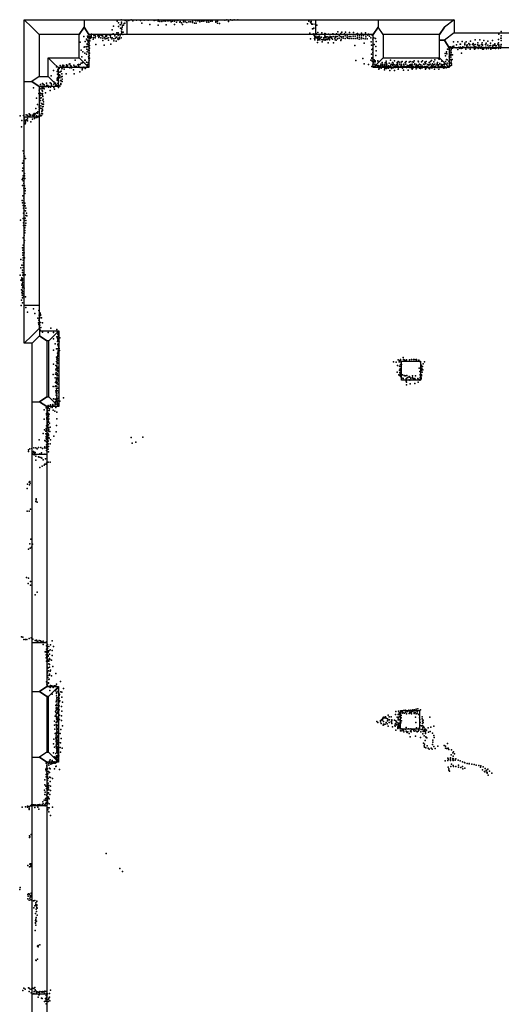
# Model space of a CAD drawing. Extents: x 11924 to 25786, y -28778 to 15966.
# Tile 8 of 9: x 11929 to 17805, y 3958 to 15966. Entities that reach past the tile are written whole.
import ezdxf

# ---------------------------------------------------------------- set-up
doc = ezdxf.new("R2010")
doc.units = 0
for name, color, linetype in [('P', 9, 'continuous'), ('ROOMS', 1, 'continuous'), ('WALLS', 3, 'continuous'), ('WINDOWS', 6, 'continuous')]:
    doc.layers.add(name, color=color, linetype=linetype)

msp = doc.modelspace()

# ---------------------------------------------------------------- linework, layer by layer
at = {"layer": 'P'}
for p in [(13075, 15889), (13119, 15949), (13136, 15930), (13136, 15884), (13154, 15905), (13158, 15865), (13166, 15966), (13166, 15858), (13168, 15860), (13170, 15917), (13171, 15937), (13180, 15875), (13181, 15877), (13184, 15896), (13195, 15901), (13202, 15920), (13212, 15923), (13213, 15961), (13214, 15956), (13238, 15941), (13261, 15958), (13290, 15963), (13308, 15954), (13355, 15959), (13402, 15955), (13419, 15926), (13449, 15960), (13496, 15960), (13518, 15907), (13571, 15957), (13590, 15962), (13617, 15949), (13618, 15965), (13618, 15900), (13639, 15962), (13639, 15943), (13662, 15943), (13684, 15951), (13686, 15960), (13705, 15950), (13718, 15903), (13728, 15953), (13750, 15954), (13771, 15958), (13776, 15941), (13794, 15947), (13816, 15947), (13817, 15908), (13838, 15959), (13841, 15937), (13860, 15955), (13883, 15936), (13886, 15943), (13905, 15930), (13916, 15908), (13927, 15942), (13928, 15958), (13948, 15940), (13950, 15959), (13970, 15934), (13992, 15939), (14014, 15941), (14036, 15945), (14039, 15931), (14058, 15960), (14061, 15924), (14080, 15953), (14082, 15924), (14102, 15951), (14124, 15954), (14125, 15942), (14146, 15949), (14168, 15949), (14190, 15954), (14213, 15954), (14213, 15936), (14234, 15955), (14235, 15936), (14256, 15949), (14278, 15948), (14322, 15944), (14322, 15937), (14343, 15924), (14344, 15947), (14366, 15920), (14434, 15961), (14456, 15963), (14476, 15946), (14500, 15965), (14523, 15962), (14544, 15965), (14589, 15965), (15441, 15915), (15456, 15947), (15476, 15935), (15485, 15945), (15487, 15926), (15494, 15912), (15501, 15853), (15506, 15912), (15514, 15858), (15518, 15865), (15534, 15913), (15554, 15901), (12710, 15762), (12755, 15766), (12760, 15749), (12781, 15758), (12787, 15738), (12788, 15760), (12788, 15756), (12791, 15744), (12800, 15764), (12801, 15772), (12805, 15792), (12806, 15750), (12828, 15751), (12835, 15776), (12848, 15769), (12851, 15747), (12854, 15766), (12882, 15771), (12894, 15770), (12895, 15750), (12900, 15760), (12910, 15781), (12919, 15747), (12929, 15774), (12941, 15771), (12943, 15766), (12943, 15740), (12962, 15750), (12973, 15735), (12975, 15781), (12982, 15760), (12988, 15766), (12991, 15779), (12994, 15739), (13007, 15747), (13022, 15783), (13035, 15768), (13036, 15749), (13054, 15735), (13058, 15842), (13059, 15744), (13068, 15795), (13076, 15735), (13089, 15769), (13096, 15742), (13109, 15752), (13113, 15805), (13116, 15753), (13126, 15733), (13129, 15806), (13130, 15776), (13143, 15750), (13148, 15735), (13155, 15770), (13168, 15746), (13170, 15828), (13170, 15798), (13176, 15851), (13176, 15809), (13188, 15786), (13192, 15814), (15470, 15802), (15478, 15734), (15505, 15791), (15517, 15794), (15523, 15773), (15526, 15739), (15531, 15757), (15544, 15767), (15544, 15745), (15546, 15800), (15555, 15751), (15563, 15736), (15565, 15759), (15567, 15809), (15569, 15762), (15572, 15745), (15587, 15756), (15589, 15766), (15593, 15736), (15594, 15742), (15610, 15753), (15613, 15752), (15614, 15805), (15641, 15746), (15649, 15748), (15651, 15769), (15652, 15797), (15660, 15794), (15660, 15763), (15663, 15759), (15664, 15744), (15682, 15757), (15694, 15739), (15698, 15790), (15699, 15754), (15704, 15754), (15708, 15787), (15712, 15750), (15721, 15763), (15729, 15758), (15732, 15752), (15733, 15742), (15748, 15796), (15755, 15762), (15756, 15792), (15775, 15740), (15778, 15763), (15784, 15748), (15787, 15761), (15796, 15795), (15801, 15761), (15805, 15734), (15810, 15817), (15828, 15768), (15828, 15743), (15837, 15787), (15846, 15799), (15849, 15761), (15853, 15757), (15856, 15755), (15859, 15816), (15874, 15763), (15875, 15742), (15893, 15795), (15900, 15768), (15902, 15736), (15906, 15814), (15926, 15771), (15926, 15749), (15928, 15742), (15947, 15763), (15950, 15736), (15954, 15811), (15971, 15761), (15975, 15738), (15998, 15767), (15998, 15737), (16003, 15812), (16022, 15767), (16022, 15736), (16038, 15792), (16047, 15736), (16049, 15754), (16050, 15800), (16052, 15779), (16074, 15753), (16075, 15776), (16095, 15735), (16098, 15753), (16099, 15801), (16100, 15776), (16120, 15736), (16125, 15774), (16144, 15732), (16149, 15805), (16151, 15759), (16152, 15780), (16169, 15735), (16178, 15778), (16185, 15789), (16197, 15766), (16212, 15744), (16231, 15778), (16250, 15746), (16271, 15736), (17775, 15790), (17799, 15743), (17802, 15824), (17805, 15768), (17805, 15740), (12668, 15693), (12716, 15630), (12724, 15637), (12729, 15700), (12745, 15727), (12746, 15636), (12751, 15671), (12753, 15717), (12754, 15664), (12760, 15639), (12761, 15707), (12765, 15691), (12769, 15664), (12771, 15659), (12776, 15681), (12779, 15650), (12780, 15619), (12784, 15709), (12824, 15729), (12858, 15665), (12945, 15712), (12961, 15656), (13011, 15715), (13040, 15667), (13077, 15707), (13105, 15706), (13130, 15726), (15531, 15719), (15561, 15690), (15566, 15715), (15579, 15724), (15590, 15721), (15616, 15723), (15618, 15698), (15622, 15719), (15638, 15731), (15638, 15721), (15657, 15716), (15662, 15721), (15672, 15726), (15685, 15724), (15694, 15685), (15707, 15722), (15710, 15728), (15745, 15730), (15758, 15685), (15777, 15719), (15791, 15717), (15847, 15713), (15851, 15728), (16018, 15651), (16069, 15730), (16132, 15679), (16217, 15697), (16223, 15657), (16236, 15615), (16238, 15728), (16252, 15663), (16276, 15638), (16280, 15702), (17168, 15617), (17183, 15637), (17203, 15632), (17209, 15618), (17212, 15639), (17221, 15696), (17223, 15640), (17225, 15644), (17254, 15624), (17260, 15660), (17273, 15696), (17282, 15627), (17295, 15619), (17296, 15627), (17305, 15667), (17306, 15667), (17308, 15632), (17316, 15615), (17326, 15700), (17329, 15618), (17335, 15634), (17343, 15626), (17356, 15626), (17360, 15659), (17361, 15679), (17362, 15662), (17376, 15695), (17382, 15631), (17383, 15651), (17383, 15628), (17390, 15660), (17390, 15631), (17400, 15632), (17401, 15622), (17411, 15675), (17412, 15627), (17416, 15658), (17420, 15661), (17423, 15663), (17426, 15627), (17431, 15703), (17432, 15632), (17444, 15626), (17452, 15628), (17454, 15664), (17458, 15626), (17463, 15678), (17468, 15657), (17471, 15623), (17476, 15634), (17485, 15664), (17488, 15719), (17488, 15635), (17489, 15623), (17490, 15617), (17506, 15630), (17514, 15661), (17519, 15685), (17519, 15624), (17521, 15654), (17521, 15616), (17523, 15623), (17533, 15633), (17537, 15646), (17540, 15651), (17542, 15720), (17547, 15622), (17547, 15619), (17551, 15621), (17560, 15636), (17565, 15663), (17570, 15617), (17572, 15686), (17574, 15626), (17575, 15654), (17577, 15658), (17579, 15618), (17592, 15713), (17594, 15627), (17602, 15623), (17611, 15662), (17616, 15630), (17616, 15624), (17617, 15627), (17618, 15658), (17621, 15679), (17638, 15628), (17639, 15656), (17641, 15705), (17645, 15622), (17647, 15616), (17648, 15621), (17650, 15630), (17667, 15648), (17673, 15680), (17673, 15652), (17677, 15621), (17682, 15618), (17696, 15711), (17696, 15643), (17698, 15621), (17706, 15654), (17707, 15619), (17707, 15619), (17709, 15626), (17718, 15619), (17719, 15619), (17720, 15656), (17725, 15673), (17729, 15622), (17734, 15649), (17735, 15652), (17736, 15614), (17743, 15620), (17746, 15648), (17764, 15666), (17769, 15614), (17772, 15723), (17772, 15683), (17773, 15658), (17773, 15623), (17776, 15646), (17781, 15630), (17795, 15619), (17798, 15645), (17802, 15664), (17804, 15714), (12680, 15593), (12686, 15514), (12699, 15574), (12725, 15558), (12746, 15546), (12748, 15605), (12751, 15575), (12766, 15594), (12768, 15514), (12771, 15562), (12773, 15494), (12775, 15531), (12778, 15590), (12779, 15499), (12780, 15559), (16116, 15494), (16222, 15545), (16224, 15603), (16226, 15503), (16227, 15493), (16237, 15568), (16273, 15528), (16277, 15585), (17040, 15493), (17122, 15554), (17123, 15526), (17135, 15556), (17137, 15574), (17139, 15552), (17149, 15605), (17168, 15601), (17170, 15514), (17173, 15569), (17180, 15540), (17190, 15510), (17191, 15587), (17191, 15547), (17191, 15528), (17193, 15611), (17193, 15565), (17193, 15543), (17195, 15602), (17209, 15539), (17274, 15602), (17318, 15558), (17372, 15609), (17425, 15606), (17477, 15607), (17577, 15606), (17587, 15608), (17625, 15610), (17677, 15608), (17679, 15605), (12379, 15391), (12411, 15373), (12422, 15407), (12427, 15389), (12449, 15396), (12451, 15378), (12452, 15382), (12453, 15404), (12455, 15410), (12459, 15403), (12467, 15409), (12471, 15388), (12494, 15386), (12500, 15399), (12501, 15415), (12514, 15407), (12514, 15393), (12533, 15424), (12540, 15379), (12542, 15428), (12547, 15408), (12559, 15398), (12561, 15381), (12581, 15388), (12591, 15411), (12600, 15394), (12606, 15388), (12607, 15474), (12610, 15394), (12621, 15397), (12637, 15415), (12645, 15387), (12648, 15419), (12652, 15398), (12667, 15418), (12668, 15384), (12680, 15435), (12691, 15377), (12695, 15373), (12696, 15439), (12710, 15387), (12722, 15382), (12724, 15471), (12728, 15471), (12734, 15377), (12744, 15447), (12752, 15394), (12756, 15422), (12760, 15393), (12765, 15415), (12766, 15445), (12767, 15441), (12775, 15471), (16032, 15468), (16130, 15429), (16185, 15421), (16214, 15471), (16224, 15394), (16231, 15460), (16236, 15401), (16238, 15415), (16242, 15424), (16247, 15444), (16254, 15475), (16258, 15457), (16262, 15424), (16266, 15452), (16268, 15466), (16272, 15391), (16279, 15409), (16294, 15402), (16300, 15466), (16303, 15409), (16304, 15452), (16305, 15405), (16317, 15375), (16319, 15400), (16329, 15404), (16335, 15423), (16338, 15376), (16339, 15403), (16339, 15385), (16350, 15444), (16353, 15423), (16354, 15404), (16360, 15422), (16373, 15394), (16376, 15386), (16379, 15406), (16383, 15419), (16386, 15373), (16389, 15441), (16391, 15397), (16400, 15399), (16401, 15440), (16402, 15460), (16405, 15413), (16406, 15373), (16408, 15375), (16409, 15425), (16416, 15395), (16426, 15387), (16428, 15403), (16429, 15375), (16437, 15435), (16442, 15392), (16449, 15386), (16454, 15472), (16454, 15406), (16457, 15398), (16462, 15426), (16467, 15371), (16468, 15384), (16473, 15383), (16477, 15415), (16479, 15443), (16482, 15409), (16485, 15420), (16486, 15438), (16487, 15381), (16500, 15396), (16501, 15465), (16502, 15390), (16508, 15416), (16512, 15384), (16517, 15400), (16528, 15394), (16532, 15418), (16533, 15413), (16534, 15443), (16538, 15400), (16540, 15428), (16547, 15456), (16550, 15382), (16554, 15401), (16557, 15447), (16562, 15423), (16577, 15386), (16581, 15399), (16582, 15426), (16582, 15409), (16584, 15448), (16587, 15421), (16597, 15458), (16599, 15394), (16600, 15374), (16601, 15387), (16608, 15394), (16614, 15417), (16616, 15425), (16625, 15395), (16625, 15386), (16629, 15392), (16633, 15446), (16637, 15449), (16641, 15423), (16642, 15426), (16643, 15397), (16645, 15458), (16650, 15383), (16654, 15387), (16659, 15409), (16662, 15398), (16677, 15402), (16677, 15391), (16682, 15448), (16687, 15411), (16688, 15415), (16688, 15383), (16694, 15458), (16694, 15404), (16701, 15419), (16710, 15381), (16712, 15407), (16712, 15398), (16716, 15451), (16718, 15400), (16719, 15423), (16724, 15399), (16729, 15380), (16732, 15448), (16733, 15391), (16744, 15464), (16746, 15421), (16749, 15429), (16758, 15388), (16759, 15396), (16765, 15407), (16772, 15421), (16776, 15389), (16778, 15402), (16783, 15383), (16786, 15388), (16792, 15460), (16793, 15411), (16795, 15453), (16797, 15396), (16807, 15377), (16808, 15424), (16813, 15393), (16820, 15372), (16823, 15417), (16829, 15399), (16831, 15453), (16839, 15381), (16841, 15393), (16842, 15392), (16843, 15463), (16844, 15401), (16855, 15423), (16864, 15423), (16868, 15396), (16871, 15397), (16873, 15450), (16877, 15443), (16879, 15377), (16885, 15428), (16890, 15457), (16893, 15380), (16894, 15396), (16894, 15389), (16903, 15396), (16908, 15421), (16915, 15379), (16922, 15412), (16925, 15416), (16927, 15445), (16927, 15381), (16939, 15426), (16940, 15458), (16945, 15387), (16948, 15378), (16949, 15401), (16953, 15388), (16955, 15467), (16959, 15413), (16962, 15381), (16967, 15427), (16969, 15398), (16975, 15388), (16980, 15453), (16981, 15414), (16991, 15393), (16994, 15425), (16996, 15477), (17001, 15386), (17003, 15398), (17010, 15385), (17017, 15417), (17023, 15427), (17026, 15443), (17026, 15384), (17027, 15383), (17032, 15416), (17035, 15399), (17043, 15414), (17049, 15484), (17054, 15383), (17055, 15432), (17056, 15393), (17058, 15390), (17070, 15395), (17072, 15415), (17076, 15421), (17081, 15459), (17082, 15400), (17082, 15382), (17088, 15414), (17090, 15393), (17104, 15392), (17104, 15386), (17105, 15419), (17106, 15376), (17107, 15416), (17109, 15395), (17113, 15385), (17114, 15434), (17121, 15391), (17126, 15458), (17133, 15380), (17138, 15480), (17139, 15416), (17142, 15386), (17144, 15436), (17145, 15478), (17154, 15388), (17163, 15396), (17165, 15461), (17170, 15435), (17173, 15439), (17175, 15486), (17187, 15403), (17190, 15435), (17191, 15482), (17194, 15468), (17195, 15447), (17196, 15410), (17199, 15428), (17204, 15482), (12314, 15281), (12340, 15345), (12386, 15333), (12389, 15257), (12392, 15303), (12396, 15355), (12416, 15294), (12419, 15265), (12419, 15256), (12420, 15328), (12420, 15286), (12423, 15330), (12434, 15338), (12434, 15337), (12438, 15268), (12444, 15367), (12444, 15305), (12446, 15273), (12472, 15363), (12498, 15306), (12585, 15357), (12595, 15307), (12662, 15329), (12690, 15354), (12729, 15370), (16312, 15363), (16381, 15353), (16446, 15347), (16504, 15347), (16547, 15362), (16613, 15352), (16670, 15352), (16717, 15362), (16767, 15368), (16879, 15365), (16930, 15369), (16992, 15362), (17042, 15365), (12099, 15134), (12139, 15170), (12182, 15176), (12192, 15148), (12202, 15157), (12206, 15187), (12209, 15137), (12215, 15182), (12215, 15147), (12228, 15174), (12237, 15146), (12256, 15153), (12258, 15193), (12260, 15169), (12273, 15164), (12282, 15142), (12302, 15195), (12303, 15144), (12313, 15189), (12317, 15172), (12344, 15151), (12345, 15208), (12346, 15140), (12347, 15179), (12364, 15155), (12368, 15191), (12371, 15167), (12380, 15166), (12387, 15246), (12388, 15227), (12393, 15189), (12401, 15210), (12401, 15138), (12406, 15167), (12417, 15157), (12425, 15224), (12430, 15187), (12430, 15177), (12435, 15222), (12446, 15213), (12449, 15242), (12162, 15067), (12167, 15105), (12174, 15049), (12179, 15125), (12180, 15011), (12182, 15042), (12184, 15072), (12190, 15014), (12201, 15125), (12201, 15063), (12202, 15104), (12207, 15068), (12208, 15093), (12208, 15044), (12211, 15030), (12215, 15130), (12226, 15124), (12243, 15073), (12301, 15102), (12353, 15121), (12135, 15008), (12146, 14934), (12167, 14915), (12168, 14898), (12169, 15005), (12170, 14957), (12182, 14979), (12186, 14917), (12196, 14945), (12206, 14938), (12207, 14905), (12211, 14987), (12214, 14998), (12214, 14937), (12217, 14906), (12219, 14966), (12221, 14935), (11935, 14794), (11977, 14798), (12009, 14806), (12020, 14803), (12022, 14778), (12031, 14791), (12039, 14785), (12045, 14819), (12051, 14812), (12056, 14796), (12064, 14802), (12090, 14798), (12094, 14811), (12102, 14788), (12104, 14823), (12110, 14802), (12121, 14818), (12125, 14882), (12129, 14775), (12134, 14794), (12135, 14831), (12137, 14773), (12146, 14784), (12148, 14828), (12151, 14841), (12164, 14790), (12168, 14869), (12173, 14814), (12177, 14793), (12180, 14888), (12188, 14793), (12193, 14884), (12195, 14800), (12198, 14822), (12201, 14852), (12201, 14848), (12206, 14820), (12207, 14877), (12209, 14857), (11950, 14659), (11956, 14739), (11986, 14769), (11996, 14696), (11997, 14743), (11999, 14728), (12001, 14708), (12011, 14744), (12025, 14758), (12025, 14734), (12065, 14721), (12087, 14752), (12109, 14760), (11972, 14368), (11978, 14336), (11989, 14304), (11965, 14218), (11972, 14215), (11977, 14245), (11978, 14183), (11983, 14277), (11998, 14272), (11964, 14124), (11967, 14156), (11970, 14062), (11974, 14153), (11988, 14091), (11988, 14063), (11961, 14017), (11965, 13943), (11968, 14033), (11970, 14032), (11970, 14003), (11979, 13970), (11980, 14000), (11986, 13939), (11991, 14029), (11993, 14028), (11969, 13819), (11978, 13911), (11985, 13880), (11990, 13848), (11994, 13878), (11997, 13908), (11960, 13761), (11962, 13731), (11970, 13700), (11980, 13757), (11981, 13788), (11991, 13727), (11995, 13697), (11975, 13669), (11976, 13608), (11983, 13638), (11999, 13636), (12004, 13666), (12006, 13577), (12012, 13605), (12018, 13575), (11939, 13523), (11970, 13540), (11975, 13458), (11977, 13487), (11987, 13518), (11996, 13545), (12000, 13456), (12003, 13516), (12006, 13485), (11984, 13335), (11991, 13427), (11992, 13395), (11992, 13365), (11993, 13426), (11971, 13306), (11972, 13215), (11979, 13305), (11980, 13215), (11982, 13245), (11985, 13245), (11988, 13275), (11962, 13183), (11966, 13154), (11967, 13094), (11969, 13123), (11973, 13185), (11980, 13154), (11982, 13125), (11942, 13040), (11957, 12972), (11972, 13033), (11973, 13063), (11973, 12974), (11976, 13003), (11986, 13064), (11935, 12850), (11944, 12940), (11963, 12882), (11965, 12912), (11969, 12850), (11970, 12943), (11977, 12861), (11979, 12912), (11981, 12882), (11994, 12853), (11941, 12789), (11955, 12799), (11957, 12820), (11957, 12815), (11959, 12780), (11960, 12746), (11964, 12790), (11965, 12804), (11967, 12760), (11972, 12730), (11953, 12672), (11956, 12636), (11957, 12729), (11961, 12667), (11962, 12650), (11963, 12695), (11968, 12707), (11968, 12629), (11975, 12699), (11978, 12620), (11983, 12692), (11952, 12545), (11960, 12607), (11960, 12606), (11963, 12515), (11964, 12575), (11974, 12594), (12001, 12587), (11947, 12482), (12005, 12458), (12026, 12401), (12099, 12441), (12115, 12383), (12164, 12420), (12174, 12391), (12177, 12389), (12181, 12372), (12150, 12328), (12160, 12269), (12161, 12300), (12168, 12361), (12176, 12332), (12178, 12363), (12183, 12358), (12184, 12274), (12197, 12329), (12208, 12271), (12163, 12248), (12169, 12210), (12173, 12242), (12178, 12181), (12188, 12214), (12206, 12156), (12277, 12151), (12311, 12206), (12343, 12151), (12381, 12189), (12392, 12160), (12393, 12162), (12396, 12147), (12396, 12133), (12405, 12145), (12408, 12160), (12341, 12075), (12362, 12013), (12383, 12100), (12389, 12042), (12391, 12084), (12394, 12061), (12395, 12048), (12398, 12075), (12398, 12015), (12400, 12104), (12401, 12120), (12401, 12045), (12406, 12106), (12411, 12037), (12418, 12087), (12341, 11936), (12380, 11954), (12389, 11899), (12390, 11954), (12394, 12007), (12394, 11895), (12395, 11895), (12398, 11953), (12398, 11923), (12398, 11914), (12399, 11926), (12400, 11993), (12401, 11987), (12404, 11987), (12404, 11981), (12406, 11969), (12411, 11958), (12413, 11931), (12379, 11849), (12380, 11799), (12380, 11797), (12381, 11826), (12383, 11803), (12385, 11769), (12386, 11852), (12387, 11842), (12388, 11785), (12388, 11774), (12389, 11860), (12389, 11835), (12394, 11876), (12394, 11809), (12394, 11776), (12403, 11867), (12404, 11778), (12407, 11882), (12408, 11830), (16488, 11795), (16521, 11791), (16546, 11819), (16561, 11793), (16564, 11806), (16567, 11794), (16574, 11814), (16576, 11823), (16606, 11847), (16610, 11824), (16621, 11817), (16632, 11810), (16647, 11820), (16684, 11817), (16709, 11821), (16733, 11824), (16749, 11821), (16770, 11822), (16770, 11808), (16798, 11814), (16813, 11797), (16868, 11795), (12342, 11767), (12369, 11749), (12371, 11696), (12374, 11710), (12375, 11665), (12382, 11742), (12383, 11733), (12384, 11743), (12386, 11722), (12386, 11653), (12388, 11712), (12388, 11686), (12388, 11649), (12389, 11684), (12391, 11693), (12398, 11685), (12399, 11715), (12399, 11677), (12402, 11728), (16534, 11666), (16537, 11747), (16563, 11692), (16565, 11741), (16569, 11662), (16571, 11710), (16572, 11687), (16572, 11651), (16573, 11736), (16577, 11761), (16583, 11673), (16588, 11760), (16805, 11715), (16811, 11675), (16824, 11762), (16824, 11673), (16826, 11719), (16827, 11692), (16828, 11751), (16828, 11737), (16831, 11694), (16836, 11713), (16841, 11666), (16842, 11737), (16847, 11698), (16850, 11768), (12337, 11641), (12360, 11597), (12364, 11543), (12367, 11645), (12376, 11559), (12377, 11578), (12380, 11595), (12380, 11551), (12381, 11590), (12382, 11636), (12382, 11591), (12383, 11530), (12385, 11541), (12386, 11600), (12387, 11622), (12395, 11626), (12397, 11595), (12398, 11564), (12399, 11574), (16554, 11634), (16561, 11633), (16575, 11616), (16576, 11635), (16577, 11629), (16583, 11622), (16588, 11596), (16600, 11634), (16602, 11595), (16607, 11589), (16620, 11629), (16630, 11623), (16635, 11622), (16643, 11559), (16644, 11587), (16647, 11547), (16654, 11627), (16656, 11597), (16666, 11601), (16679, 11575), (16683, 11616), (16689, 11571), (16690, 11606), (16701, 11596), (16703, 11589), (16720, 11621), (16723, 11604), (16727, 11595), (16735, 11585), (16741, 11578), (16743, 11577), (16750, 11531), (16751, 11591), (16754, 11578), (16757, 11624), (16786, 11590), (16789, 11546), (16795, 11578), (16807, 11578), (16810, 11570), (16814, 11640), (16815, 11602), (16817, 11636), (16818, 11574), (16820, 11624), (16826, 11597), (16826, 11585), (16833, 11635), (16833, 11622), (12338, 11491), (12360, 11494), (12369, 11503), (12371, 11496), (12371, 11439), (12374, 11434), (12375, 11422), (12376, 11414), (12377, 11465), (12377, 11446), (12379, 11467), (12380, 11469), (12381, 11498), (12384, 11491), (12386, 11524), (12389, 11439), (12395, 11472), (12396, 11523), (12404, 11419), (16650, 11512), (16692, 11526), (12340, 11341), (12360, 11340), (12364, 11307), (12367, 11340), (12372, 11339), (12372, 11308), (12374, 11387), (12376, 11387), (12376, 11329), (12382, 11375), (12383, 11388), (12383, 11326), (12384, 11406), (12384, 11356), (12387, 11340), (12387, 11302), (12390, 11316), (12395, 11348), (12401, 11319), (12406, 11367), (12417, 11316), (12462, 11355), (12229, 11207), (12251, 11232), (12264, 11200), (12266, 11180), (12270, 11200), (12270, 11192), (12274, 11223), (12277, 11262), (12278, 11238), (12279, 11247), (12287, 11199), (12289, 11253), (12291, 11220), (12304, 11269), (12305, 11246), (12325, 11253), (12326, 11239), (12327, 11235), (12330, 11259), (12332, 11274), (12335, 11267), (12338, 11204), (12346, 11251), (12358, 11254), (12358, 11190), (12360, 11273), (12363, 11283), (12370, 11235), (12372, 11286), (12384, 11181), (12386, 11272), (12389, 11255), (12390, 11271), (12393, 11284), (12393, 11254), (12395, 11254), (12227, 11096), (12258, 11163), (12258, 11146), (12259, 11114), (12259, 11103), (12262, 11095), (12265, 11083), (12266, 11062), (12267, 11113), (12267, 11052), (12270, 11097), (12270, 11061), (12271, 11120), (12276, 11057), (12277, 11167), (12277, 11088), (12280, 11151), (12280, 11121), (12280, 11065), (12281, 11150), (12281, 11089), (12282, 11135), (12284, 11155), (12285, 11099), (12288, 11157), (12383, 11099), (12232, 10964), (12247, 10947), (12252, 10981), (12255, 11015), (12257, 10963), (12261, 10979), (12266, 10984), (12267, 11011), (12270, 11034), (12270, 11003), (12272, 10995), (12280, 10993), (12280, 10959), (12282, 11025), (12283, 10949), (12285, 10972), (12291, 11046), (12298, 10945), (12300, 10995), (12373, 10942), (12379, 11019), (12167, 10843), (12217, 10919), (12236, 10836), (12240, 10829), (12248, 10914), (12253, 10864), (12254, 10883), (12255, 10851), (12255, 10817), (12257, 10913), (12260, 10903), (12260, 10812), (12267, 10853), (12267, 10844), (12268, 10890), (12270, 10815), (12271, 10871), (12271, 10840), (12274, 10924), (12275, 10826), (12277, 10900), (12278, 10917), (12281, 10909), (12282, 10894), (12285, 10872), (12287, 10864), (12306, 10844), (12346, 10887), (13291, 10872), (13346, 10814), (13432, 10873), (12035, 10699), (12036, 10720), (12052, 10733), (12078, 10737), (12096, 10700), (12101, 10743), (12107, 10692), (12127, 10744), (12142, 10732), (12159, 10748), (12186, 10748), (12208, 10736), (12232, 10744), (12236, 10758), (12254, 10742), (12255, 10783), (12257, 10713), (12259, 10752), (12262, 10761), (12267, 10788), (12267, 10752), (12268, 10793), (12270, 10761), (12270, 10753), (12272, 10785), (12275, 10727), (12277, 10794), (12279, 10696), (12280, 10762), (12301, 10794), (13300, 10801), (12088, 10681), (12107, 10658), (12113, 10675), (12114, 10667), (12119, 10686), (12127, 10643), (12128, 10593), (12158, 10635), (12165, 10631), (12173, 10670), (12185, 10625), (12196, 10682), (12200, 10620), (12214, 10598), (12234, 10668), (12244, 10610), (12265, 10576), (12276, 10569), (12300, 10569), (12176, 10503), (12204, 10521), (12228, 10535), (12234, 10545), (12252, 10545), (12256, 10558), (12052, 10336), (12019, 10248), (12026, 10301), (12044, 10325), (12050, 10294), (12057, 10315), (12128, 10091), (12129, 10111), (12131, 10122), (12020, 9972), (12043, 9973), (12059, 9996), (12144, 10081), (12064, 9631), (12038, 9509), (12053, 9573), (12055, 9521), (12074, 9535), (12074, 9529), (12085, 9569), (12012, 9164), (12035, 9156), (12031, 9090), (12060, 9069), (12062, 9114), (12116, 8951), (12141, 8983), (11951, 8440), (11968, 8437), (11978, 8406), (12000, 8409), (12016, 8408), (12044, 8419), (12071, 8428), (12091, 8410), (12116, 8395), (12127, 8395), (12136, 8399), (12143, 8385), (12154, 8376), (12168, 8397), (12182, 8391), (12192, 8381), (12203, 8373), (12214, 8346), (12215, 8388), (12237, 8372), (12255, 8376), (12256, 8291), (12257, 8377), (12257, 8328), (12263, 8306), (12269, 8320), (12269, 8299), (12269, 8299), (12270, 8348), (12286, 8322), (12305, 8343), (12325, 8392), (12340, 8323), (12240, 8257), (12252, 8260), (12254, 8219), (12254, 8184), (12255, 8250), (12262, 8200), (12264, 8187), (12267, 8243), (12268, 8166), (12269, 8221), (12270, 8273), (12275, 8251), (12278, 8211), (12278, 8204), (12283, 8267), (12291, 8177), (12293, 8227), (12301, 8283), (12324, 8211), (12326, 8272), (12256, 8145), (12265, 8107), (12265, 8080), (12267, 8054), (12268, 8139), (12270, 8146), (12275, 8063), (12282, 8157), (12283, 8111), (12285, 8142), (12285, 8110), (12292, 8068), (12294, 8103), (12297, 8163), (12316, 8154), (12335, 8079), (12266, 8024), (12266, 8015), (12267, 7968), (12269, 8001), (12271, 7945), (12273, 7968), (12281, 8026), (12292, 7986), (12292, 7973), (12302, 8021), (12307, 8032), (12319, 7964), (12371, 7994), (12257, 7891), (12259, 7864), (12270, 7851), (12282, 7880), (12282, 7874), (12286, 7918), (12287, 7922), (12289, 7832), (12292, 7833), (12299, 7827), (12302, 7823), (12304, 7847), (12318, 7842), (12334, 7839), (12337, 7821), (12354, 7844), (12368, 7838), (12372, 7843), (12379, 7862), (12390, 7811), (12428, 7893), (12465, 7809), (12298, 7786), (12326, 7739), (12367, 7783), (12373, 7797), (12380, 7756), (12380, 7750), (12380, 7722), (12381, 7692), (12383, 7694), (12386, 7768), (12386, 7695), (12402, 7710), (12404, 7784), (12405, 7751), (12411, 7723), (12411, 7691), (12413, 7738), (12431, 7767), (12443, 7765), (12445, 7705), (12370, 7602), (12375, 7646), (12376, 7569), (12377, 7615), (12377, 7576), (12378, 7668), (12381, 7656), (12381, 7619), (12387, 7673), (12387, 7572), (12388, 7601), (12399, 7599), (12400, 7634), (12403, 7642), (12405, 7681), (12409, 7645), (12411, 7598), (12417, 7659), (12439, 7592), (12453, 7641), (12362, 7474), (12365, 7528), (12371, 7523), (12373, 7544), (12376, 7489), (12377, 7462), (12380, 7510), (12381, 7556), (12381, 7469), (12382, 7555), (12382, 7509), (12383, 7550), (12384, 7467), (12394, 7527), (12398, 7504), (12398, 7457), (12400, 7563), (12400, 7550), (12403, 7534), (12403, 7497), (12410, 7549), (12415, 7486), (12440, 7476), (12442, 7532), (16365, 7455), (16372, 7461), (16375, 7452), (16390, 7450), (16394, 7464), (16394, 7457), (16399, 7449), (16426, 7484), (16437, 7463), (16460, 7465), (16514, 7492), (16520, 7529), (16535, 7459), (16546, 7448), (16547, 7494), (16549, 7459), (16551, 7534), (16558, 7511), (16558, 7492), (16569, 7467), (16574, 7491), (16575, 7519), (16579, 7530), (16585, 7480), (16585, 7451), (16594, 7524), (16595, 7531), (16595, 7509), (16607, 7511), (16610, 7543), (16624, 7509), (16633, 7544), (16642, 7542), (16642, 7521), (16650, 7500), (16659, 7530), (16670, 7537), (16678, 7545), (16682, 7504), (16689, 7522), (16696, 7514), (16699, 7540), (16702, 7546), (16708, 7500), (16709, 7528), (16711, 7523), (16724, 7548), (16726, 7533), (16740, 7517), (16740, 7506), (16748, 7549), (16755, 7516), (16758, 7460), (16767, 7556), (16767, 7499), (16779, 7530), (16780, 7507), (16787, 7561), (16793, 7491), (16805, 7495), (16808, 7452), (16821, 7549), (16840, 7465), (16933, 7461), (12353, 7413), (12354, 7362), (12373, 7372), (12375, 7395), (12377, 7439), (12377, 7341), (12380, 7360), (12380, 7340), (12381, 7429), (12382, 7403), (12382, 7360), (12393, 7424), (12393, 7363), (12393, 7359), (12395, 7414), (12395, 7402), (12396, 7442), (12397, 7410), (12398, 7368), (12399, 7326), (12404, 7380), (12414, 7430), (12438, 7420), (12450, 7356), (16287, 7408), (16298, 7397), (16331, 7402), (16332, 7419), (16338, 7383), (16349, 7431), (16350, 7423), (16356, 7428), (16360, 7442), (16362, 7363), (16367, 7406), (16368, 7376), (16378, 7369), (16387, 7373), (16402, 7394), (16412, 7379), (16415, 7417), (16418, 7441), (16423, 7426), (16425, 7350), (16437, 7396), (16441, 7426), (16462, 7404), (16468, 7385), (16469, 7428), (16469, 7383), (16471, 7414), (16476, 7343), (16501, 7424), (16505, 7363), (16512, 7350), (16513, 7383), (16518, 7416), (16525, 7366), (16527, 7405), (16535, 7389), (16542, 7343), (16544, 7365), (16544, 7336), (16545, 7426), (16545, 7366), (16548, 7429), (16549, 7388), (16552, 7358), (16552, 7330), (16557, 7384), (16558, 7429), (16564, 7343), (16565, 7377), (16565, 7353), (16568, 7376), (16572, 7400), (16572, 7372), (16581, 7390), (16586, 7416), (16645, 7336), (16764, 7397), (16770, 7330), (16801, 7327), (16810, 7430), (16816, 7359), (16817, 7393), (16833, 7354), (16838, 7438), (16842, 7411), (16844, 7383), (16844, 7355), (16848, 7328), (16851, 7423), (16851, 7395), (16855, 7341), (16857, 7345), (16863, 7328), (16911, 7331), (16946, 7340), (16980, 7350), (12357, 7313), (12361, 7262), (12371, 7209), (12375, 7241), (12375, 7220), (12378, 7259), (12380, 7275), (12381, 7318), (12381, 7294), (12383, 7312), (12384, 7257), (12388, 7314), (12388, 7207), (12389, 7315), (12391, 7268), (12393, 7278), (12393, 7234), (12395, 7321), (12395, 7221), (12398, 7270), (12400, 7320), (12400, 7213), (12424, 7260), (12432, 7311), (16517, 7300), (16541, 7321), (16572, 7325), (16572, 7318), (16574, 7292), (16590, 7319), (16592, 7293), (16599, 7308), (16610, 7313), (16612, 7303), (16616, 7281), (16635, 7312), (16643, 7291), (16654, 7279), (16657, 7271), (16663, 7283), (16671, 7317), (16682, 7262), (16693, 7220), (16699, 7291), (16703, 7319), (16703, 7295), (16707, 7282), (16712, 7309), (16724, 7315), (16736, 7298), (16744, 7291), (16752, 7314), (16760, 7229), (16761, 7294), (16779, 7283), (16790, 7288), (16798, 7300), (16821, 7213), (16823, 7282), (16827, 7309), (16844, 7308), (16849, 7257), (16850, 7284), (16858, 7292), (16863, 7303), (16863, 7232), (16867, 7290), (16872, 7310), (16879, 7278), (16882, 7315), (16882, 7288), (16882, 7259), (16885, 7221), (16887, 7211), (16891, 7303), (16896, 7208), (16916, 7278), (16936, 7286), (16967, 7263), (16980, 7238), (16984, 7210), (12340, 7134), (12344, 7193), (12355, 7094), (12372, 7203), (12375, 7182), (12375, 7164), (12375, 7119), (12376, 7179), (12376, 7104), (12377, 7118), (12378, 7158), (12378, 7136), (12379, 7195), (12380, 7152), (12383, 7089), (12386, 7098), (12387, 7180), (12389, 7141), (12393, 7179), (12393, 7174), (12395, 7128), (12396, 7161), (12407, 7153), (12422, 7089), (12426, 7146), (12434, 7199), (16857, 7144), (16864, 7109), (16868, 7131), (16868, 7093), (16878, 7176), (16901, 7109), (16967, 7126), (16969, 7181), (16970, 7154), (16982, 7101), (17029, 7108), (17108, 7115), (17126, 7105), (17149, 7139), (12342, 7027), (12348, 6976), (12360, 6965), (12371, 7017), (12372, 6973), (12377, 7080), (12377, 7078), (12377, 6990), (12380, 6969), (12381, 7059), (12382, 7035), (12383, 7037), (12385, 7043), (12385, 6987), (12391, 7071), (12391, 7051), (12392, 7036), (12393, 7080), (12394, 7049), (12395, 6978), (12396, 7019), (12397, 6999), (12397, 6972), (12399, 7008), (12407, 6988), (12428, 7035), (12446, 7080), (16886, 7084), (16912, 7080), (16926, 7070), (16951, 7082), (16962, 7069), (16998, 7076), (17123, 7083), (17138, 7076), (17146, 7076), (17156, 7081), (17164, 7066), (17193, 7001), (17199, 7060), (17215, 7023), (17218, 6984), (17223, 7038), (17234, 7014), (12251, 6900), (12261, 6871), (12262, 6855), (12267, 6912), (12284, 6875), (12285, 6895), (12294, 6922), (12298, 6902), (12301, 6941), (12309, 6886), (12320, 6895), (12321, 6903), (12322, 6915), (12324, 6932), (12324, 6896), (12333, 6917), (12347, 6899), (12348, 6915), (12361, 6898), (12364, 6908), (12370, 6860), (12374, 6864), (12376, 6958), (12376, 6907), (12377, 6923), (12386, 6945), (12391, 6937), (12393, 6964), (17122, 6926), (17151, 6960), (17153, 6931), (17158, 6850), (17162, 6946), (17184, 6964), (17187, 6946), (17187, 6931), (17190, 6858), (17199, 6885), (17213, 6956), (17215, 6940), (17218, 6872), (17219, 6931), (17222, 6858), (17223, 6952), (17244, 6934), (17251, 6950), (17252, 6858), (17277, 6936), (17281, 6874), (17281, 6850), (17305, 6927), (17311, 6847), (17330, 6858), (17332, 6914), (17356, 6908), (17359, 6903), (17387, 6896), (17413, 6896), (17415, 6890), (17444, 6888), (17473, 6882), (17497, 6874), (17500, 6875), (17529, 6869), (17551, 6851), (17557, 6866), (17584, 6855), (12250, 6821), (12251, 6734), (12252, 6835), (12252, 6805), (12253, 6760), (12255, 6816), (12260, 6780), (12262, 6809), (12267, 6731), (12269, 6831), (12269, 6757), (12271, 6770), (12282, 6798), (12290, 6784), (12293, 6840), (12293, 6729), (12294, 6786), (12301, 6830), (12306, 6725), (12354, 6831), (12415, 6821), (17163, 6831), (17167, 6815), (17174, 6800), (17336, 6828), (17362, 6840), (17574, 6817), (17600, 6796), (17603, 6795), (17610, 6835), (17621, 6810), (17628, 6791), (17631, 6784), (17632, 6775), (17637, 6822), (17639, 6826), (17644, 6753), (17662, 6800), (17688, 6775), (12235, 6634), (12237, 6695), (12247, 6617), (12263, 6708), (12263, 6682), (12263, 6641), (12263, 6638), (12266, 6650), (12266, 6612), (12268, 6689), (12274, 6634), (12275, 6710), (12275, 6657), (12275, 6619), (12277, 6710), (12284, 6626), (12299, 6675), (12306, 6618), (12329, 6712), (12232, 6571), (12237, 6517), (12239, 6545), (12255, 6509), (12258, 6590), (12269, 6571), (12272, 6592), (12273, 6488), (12274, 6534), (12274, 6523), (12276, 6576), (12278, 6537), (12279, 6536), (12279, 6485), (12281, 6597), (12283, 6573), (12296, 6517), (12304, 6566), (12001, 6368), (12024, 6374), (12040, 6369), (12045, 6368), (12061, 6378), (12075, 6390), (12076, 6373), (12089, 6390), (12101, 6391), (12118, 6389), (12142, 6391), (12157, 6390), (12176, 6396), (12182, 6384), (12205, 6393), (12213, 6429), (12214, 6402), (12228, 6447), (12235, 6390), (12239, 6379), (12242, 6462), (12245, 6403), (12250, 6442), (12253, 6415), (12254, 6474), (12254, 6474), (12263, 6399), (12263, 6398), (12267, 6471), (12267, 6464), (12267, 6424), (12268, 6427), (12270, 6446), (12274, 6477), (12274, 6416), (12287, 6403), (12289, 6465), (11961, 6362), (12024, 6361), (12046, 6346), (12046, 6334), (12113, 6360), (12149, 6361), (12161, 6336), (12274, 6329), (12277, 6354), (12286, 6306), (12288, 6355), (12306, 6261), (12329, 6364), (12048, 6013), (12071, 6027), (12049, 5994), (12053, 6001), (12983, 5799), (12030, 5649), (12051, 5667), (12055, 5673), (12063, 5671), (12067, 5654), (12077, 5663), (12049, 5636), (12067, 5639), (13152, 5616), (13184, 5576), (11929, 5358), (11933, 5381), (12030, 5298), (12036, 5307), (12039, 5306), (12047, 5303), (12070, 5315), (12075, 5291), (12030, 5244), (12033, 5276), (12045, 5228), (12051, 5253), (12055, 5275), (12056, 5281), (12066, 5267), (12067, 5232), (12097, 5218), (12115, 5223), (12125, 5176), (12127, 5196), (12138, 5216), (12138, 5210), (12139, 5170), (12101, 5136), (12112, 5157), (12123, 5064), (12130, 5117), (12134, 5157), (12136, 5091), (12138, 5163), (12138, 5137), (12142, 5130), (12143, 5044), (12121, 4982), (12121, 4947), (12123, 4955), (12126, 4996), (12132, 5016), (12133, 4970), (12119, 4858), (12128, 4922), (12173, 4684), (12148, 4666), (12153, 4661), (12155, 4677), (12126, 4497), (12129, 4491), (12146, 4508), (11968, 4127), (11980, 4154), (11994, 4143), (12036, 4159), (12043, 4114), (12046, 4154), (12056, 4141), (12071, 4096), (12075, 4144), (12091, 4155), (12100, 4089), (12101, 4151), (12106, 4116), (12115, 4161), (12118, 4134), (12128, 4121), (12134, 4092), (12135, 4105), (12142, 4110), (12154, 4108), (12168, 4108), (12169, 4104), (12176, 4116), (12196, 4110), (12202, 4107), (12212, 4114), (12221, 4110), (12230, 4093), (12236, 4117), (12252, 4113), (12259, 4090), (12262, 4111), (12267, 4086), (12270, 4085), (12293, 4090), (12305, 4131), (12156, 4046), (12163, 4072), (12167, 4072), (12196, 4031), (12204, 4028), (12230, 3991), (12244, 3996), (12245, 4028), (12253, 4066), (12253, 4015), (12254, 3963), (12255, 4038), (12260, 4044), (12262, 3992), (12276, 3993), (12281, 4018), (12286, 4034), (12292, 4046), (12296, 4001)]:
    msp.add_point(p, dxfattribs=at)
at = {"layer": 'ROOMS'}
for points in [[(20717.5, 15624.9), (17170.2, 15624.9), (17170.2, 15381.4), (16243.5, 15381.4), (16243.5, 15786.5), (12774.5, 15786.5), (12774.5, 15381.4), (12397.1, 15381.4), (12397.1, 15152.7), (12165.7, 15152.7), (12165.7, 12201.4), (12171.7, 12201.4), (12171.7, 12171.4), (12405.4, 12171.4), (12405.4, 11247), (12261.7, 11247), (12261.7, 7833), (12402.6, 7833), (12402.6, 6911.5), (12261.7, 6911.5), (12261.7, 3587.8)], [(12654.5, 15786.5), (12165.7, 15786.5), (12165.7, 15272.7), (12277.1, 15272.7), (12277.1, 15501.4), (12654.5, 15501.4), (12654.5, 15786.5)], [(17050.2, 15714.9), (17050.2, 15786.5), (16363.5, 15786.5), (16363.5, 15501.4), (17050.2, 15501.4), (17050.2, 15714.9)], [(12261.7, 12051.4), (12261.7, 11367), (12285.4, 11367), (12285.4, 12051.4), (12261.7, 12051.4)], [(12261.7, 7713), (12261.7, 7031.5), (12282.6, 7031.5), (12282.6, 7713), (12261.7, 7713)]]:
    msp.add_lwpolyline(points, dxfattribs=at)
at = {"layer": 'WALLS'}
for points in [[(11985.7, 15966.5), (12714.5, 15966.5), (12714.5, 15876.5), (12654.5, 15786.5), (12165.7, 15786.5), (12075.7, 15876.5)], [(11985.7, 15212.7), (11985.7, 15966.5), (12075.7, 15876.5), (12165.7, 15786.5), (12165.7, 15272.7), (12075.7, 15212.7)], [(12654.5, 15501.4), (12654.5, 15786.5), (12714.5, 15876.5), (12774.5, 15786.5), (12774.5, 15381.4), (12714.5, 15441.4)], [(12714.5, 15966.5), (16303.5, 15966.5), (16303.5, 15876.5), (16243.5, 15786.5), (12774.5, 15786.5), (12714.5, 15876.5)], [(16363.5, 15786.5), (16363.5, 15501.4), (16303.5, 15441.4), (16243.5, 15381.4), (16243.5, 15786.5), (16303.5, 15876.5)], [(16303.5, 15966.5), (17230.2, 15966.5), (17110.2, 15876.5), (17050.2, 15786.5), (16363.5, 15786.5), (16303.5, 15876.5)], [(17230.2, 15966.5), (17230.2, 15804.9), (17110.2, 15714.9), (17050.2, 15714.9), (17050.2, 15786.5), (17110.2, 15876.5)], [(17230.2, 15804.9), (20777.5, 15804.9), (20777.5, 15714.9), (20717.5, 15624.9), (17170.2, 15624.9), (17110.2, 15714.9)], [(17050.2, 15501.4), (17050.2, 15714.9), (17110.2, 15714.9), (17170.2, 15624.9), (17170.2, 15381.4), (17110.2, 15441.4)], [(12277.1, 15272.7), (12277.1, 15501.4), (12337.1, 15441.4), (12397.1, 15381.4), (12397.1, 15152.7), (12337.1, 15212.7)], [(12277.1, 15501.4), (12654.5, 15501.4), (12714.5, 15441.4), (12774.5, 15381.4), (12397.1, 15381.4), (12337.1, 15441.4)], [(16363.5, 15501.4), (17050.2, 15501.4), (17110.2, 15441.4), (17170.2, 15381.4), (16243.5, 15381.4), (16303.5, 15441.4)], [(12165.7, 15272.7), (12277.1, 15272.7), (12337.1, 15212.7), (12397.1, 15152.7), (12165.7, 15152.7), (12075.7, 15212.7)], [(11985.7, 12021.4), (11985.7, 15212.7), (12075.7, 15212.7), (12165.7, 15152.7), (12165.7, 12201.4), (12075.7, 12111.4)], [(12081.7, 12021.4), (11985.7, 12021.4), (12075.7, 12111.4), (12165.7, 12201.4), (12171.7, 12201.4), (12171.7, 12111.4)], [(12171.7, 12171.4), (12405.4, 12171.4), (12345.4, 12111.4), (12285.4, 12051.4), (12261.7, 12051.4), (12171.7, 12111.4)], [(12405.4, 12171.4), (12405.4, 11247), (12345.4, 11307), (12285.4, 11367), (12285.4, 12051.4), (12345.4, 12111.4)], [(12081.7, 11307), (12081.7, 12021.4), (12171.7, 12111.4), (12261.7, 12051.4), (12261.7, 11367), (12171.7, 11307)], [(16588, 11801.2), (16818, 11801.2), (16818, 11571.2), (16588, 11571.2), (16588, 11801.2)], [(12081.7, 7773), (12081.7, 11307), (12171.7, 11307), (12261.7, 11247), (12261.7, 7833), (12171.7, 7773)], [(12405.4, 11247), (12261.7, 11247), (12171.7, 11307), (12261.7, 11367), (12285.4, 11367), (12345.4, 11307)], [(12282.6, 7713), (12261.7, 7713), (12171.7, 7773), (12261.7, 7833), (12402.6, 7833), (12342.6, 7773)], [(12282.6, 7031.5), (12282.6, 7713), (12342.6, 7773), (12402.6, 7833), (12402.6, 6911.5), (12342.6, 6971.5)], [(12081.7, 6971.5), (12081.7, 7773), (12171.7, 7773), (12261.7, 7713), (12261.7, 7031.5), (12171.7, 6971.5)], [(16577.2, 7541.9), (16807.2, 7541.9), (16807.2, 7311.9), (16577.2, 7311.9), (16577.2, 7541.9)], [(12081.7, 3527.8), (12081.7, 6971.5), (12171.7, 6971.5), (12261.7, 6911.5), (12261.7, 3587.8), (12171.7, 3527.8)], [(12261.7, 7031.5), (12282.6, 7031.5), (12342.6, 6971.5), (12402.6, 6911.5), (12261.7, 6911.5), (12171.7, 6971.5)]]:
    msp.add_lwpolyline(points, dxfattribs=at)
at = {"layer": 'WINDOWS'}
for points in [[(13239.5, 15966.5), (15539.5, 15966.5), (15539.5, 15786.5), (13239.5, 15786.5), (13239.5, 15966.5)], [(11985.7, 12480.3), (11985.7, 14780.3), (12165.7, 14780.3), (12165.7, 12480.3), (11985.7, 12480.3)], [(12081.7, 8366.2), (12081.7, 10666.2), (12261.7, 10666.2), (12261.7, 8366.2), (12081.7, 8366.2)], [(12081.7, 4080.9), (12081.7, 6380.9), (12261.7, 6380.9), (12261.7, 4080.9), (12081.7, 4080.9)]]:
    msp.add_lwpolyline(points, dxfattribs=at)

doc.saveas('drawing.dxf')
